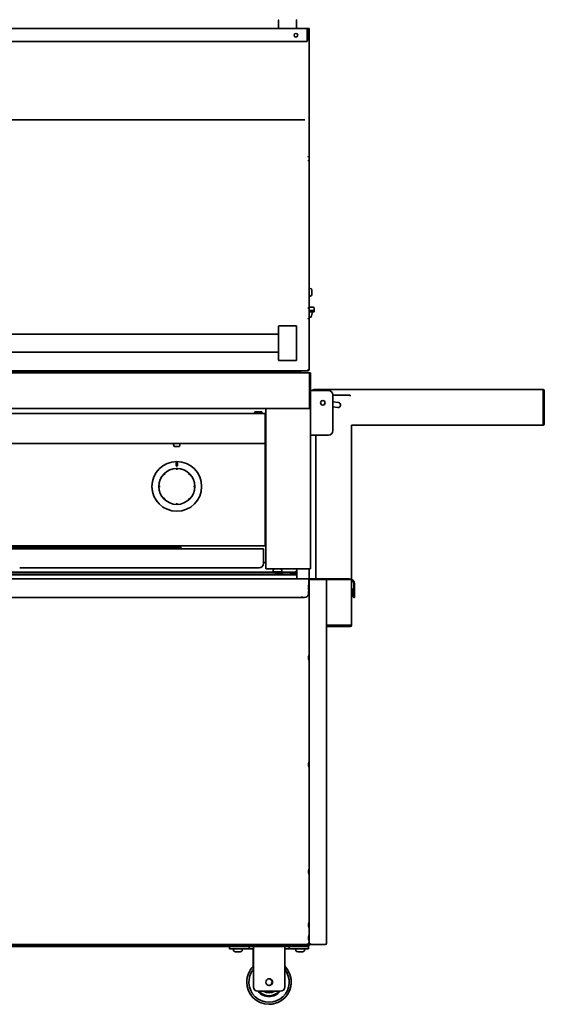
# Model space of a CAD drawing. Extents: x -14 to 102, y -18 to 95.
# Tile 3 of 6: x 19 to 48, y -18 to 37. Entities that reach past the tile are written whole.
import ezdxf

# ---------------------------------------------------------------- set-up
doc = ezdxf.new("R2010")
doc.units = 0
doc.header["$MEASUREMENT"] = 0

msp = doc.modelspace()

# ---------------------------------------------------------------- linework, layer by layer
at = {"color": 7, "lineweight": 35}
for p, q in [((33.219, 36.849), (33.219, 37.309)), ((34.219, 37.309), (34.219, 36.849)), ((-0.853, 36.829), (34.853, 36.829)), ((34.815, 36.106), (34.815, 36.793)), ((34.937, 36.793), (34.815, 36.793)), ((34.937, 36.829), (34.853, 36.829)), ((34.853, 36.829), (34.853, 36.773)), ((34.853, 36.773), (34.853, 36.166)), ((34.937, 36.793), (34.917, 36.793)), ((34.937, 36.793), (34.937, 36.829)), ((34.937, 36.793), (34.937, 30.694)), ((34.815, 36.11), (-0.815, 36.11)), ((34.815, 36.106), (34.693, 36.106)), ((34.693, 31.712), (-0.693, 31.712)), ((34.937, 30.695), (34.937, 29.637)), ((34.937, 29.637), (34.937, 29.418)), ((34.937, 29.418), (34.937, 21.134)), ((34.937, 22.24), (34.998, 22.24)), ((35.088, 22.147), (35.088, 22.15)), ((35.088, 21.904), (35.088, 22.147)), ((34.937, 21.814), (34.998, 21.814)), ((35.181, 21.181), (34.937, 21.181)), ((34.937, 21.134), (34.937, 20.546)), ((35.212, 21.15), (35.212, 20.994)), ((34.878, 20.548), (34.878, 20.546)), ((34.878, 20.546), (34.878, 20.541)), ((34.937, 20.994), (34.965, 20.994)), ((34.937, 20.934), (34.965, 20.934)), ((34.937, 20.621), (35.041, 20.621)), ((34.937, 17.661), (34.937, 20.546)), ((34.938, 20.924), (35.122, 20.924)), ((35.215, 20.994), (34.965, 20.994)), ((34.965, 20.934), (35.215, 20.934)), ((35.041, 20.621), (35.122, 20.924)), ((35.072, 20.924), (35.072, 20.934)), ((35.215, 20.994), (35.215, 20.934)), ((33.219, 19.764), (33.219, 20.122)), ((33.239, 20.143), (34.199, 20.143)), ((34.219, 20.122), (34.219, 19.764)), ((0.687, 19.668), (33.219, 19.668)), ((33.219, 19.764), (33.219, 18.571)), ((34.219, 18.571), (34.219, 19.764)), ((0.687, 18.668), (33.219, 18.668)), ((33.219, 18.213), (33.219, 18.571)), ((34.219, 18.571), (34.219, 18.213)), ((33.219, 18.212), (33.219, 18.213)), ((33.239, 18.193), (34.199, 18.193)), ((34.199, 18.192), (33.239, 18.192)), ((34.219, 18.213), (34.219, 18.212)), ((34.952, 17.492), (-0.952, 17.492)), ((34.853, 17.605), (-0.853, 17.605)), ((2.797, 17.527), (31.201, 17.527)), ((33.638, 17.527), (31.201, 17.527)), ((31.201, 17.527), (31.201, 17.492)), ((33.5, 17.583), (33.5, 17.605)), ((33.853, 17.583), (33.5, 17.583)), ((33.638, 17.527), (33.638, 17.575)), ((33.938, 17.575), (33.638, 17.575)), ((33.638, 17.527), (33.638, 17.492)), ((33.938, 17.593), (33.879, 17.593)), ((33.938, 17.581), (33.879, 17.581)), ((33.923, 17.535), (33.938, 17.535)), ((33.938, 17.605), (34.177, 17.605)), ((33.938, 17.515), (33.938, 17.605)), ((33.938, 17.515), (34.177, 17.515)), ((34.177, 17.605), (34.438, 17.605)), ((34.177, 17.515), (34.438, 17.515)), ((34.25, 17.515), (34.257, 17.505)), ((34.438, 17.515), (34.438, 17.605)), ((34.937, 17.661), (34.853, 17.661)), ((34.853, 17.661), (34.853, 17.605)), ((34.952, 16.805), (34.952, 17.492)), ((34.952, 17.492), (34.952, 16.804)), ((34.952, 17.492), (35, 17.492)), ((35, 17.492), (35, 16.804)), ((34.952, 16.627), (34.952, 16.805)), ((34.952, 16.804), (34.952, 16.626)), ((34.952, 16.627), (34.952, 15.551)), ((34.952, 15.554), (34.952, 16.626)), ((35, 16.804), (35, 16.626)), ((35, 15.554), (35, 16.626)), ((35.044, 16.507), (35, 16.507)), ((35.044, 16.507), (36.012, 16.507)), ((35.209, 16.569), (48.065, 16.569)), ((35.209, 16.569), (35.209, 16.56)), ((35.209, 16.56), (35.209, 16.507)), ((36.262, 16.257), (36.262, 14.257)), ((37.244, 16.256), (36.262, 16.256)), ((37.244, 16.184), (37.244, 16.256)), ((48.065, 16.56), (48.065, 16.569)), ((48.065, 16.56), (48.065, 16.498)), ((48.065, 16.498), (48.065, 14.641)), ((48.101, 14.641), (48.101, 16.498)), ((48.137, 14.641), (48.137, 16.498)), ((34.952, 15.492), (-0.952, 15.492)), ((32.5, 15.492), (32.598, 15.492)), ((32.5, 15.492), (32.5, 6.492)), ((34.902, 15.492), (32.598, 15.492)), ((34.902, 15.492), (35, 15.492)), ((34.952, 15.554), (35, 15.554)), ((34.952, 15.492), (34.952, 15.551)), ((35, 15.495), (34.952, 15.495)), ((35, 15.495), (35, 15.554)), ((35, 15.493), (35, 15.495)), ((35, 15.492), (35, 15.493)), ((35, 6.492), (35, 15.492)), ((36.585, 15.829), (36.262, 15.876)), ((36.262, 15.598), (36.546, 15.557)), ((32.469, 15.219), (1.531, 15.219)), ((32.267, 15.305), (31.892, 15.305)), ((31.892, 15.305), (31.892, 15.219)), ((32.267, 15.219), (32.267, 15.305)), ((32.469, 15.219), (32.469, 15.149)), ((32.469, 15.18), (32.5, 15.18)), ((32.469, 14.217), (32.469, 15.149)), ((48.065, 14.569), (37.315, 14.569)), ((37.315, 14.569), (37.315, 5.909)), ((48.065, 14.641), (48.065, 14.569)), ((48.137, 14.639), (48.101, 14.64)), ((32.469, 14.199), (32.469, 14.217)), ((32.469, 13.64), (32.469, 14.199)), ((35, 14.007), (35.044, 14.007)), ((36.012, 14.007), (35.044, 14.007)), ((35.315, 5.934), (35.315, 14.007)), ((32.469, 13.53), (1.531, 13.53)), ((27.304, 13.53), (27.696, 13.53)), ((27.35, 13.37), (27.304, 13.53)), ((27.35, 13.37), (27.65, 13.37)), ((27.35, 13.37), (27.65, 13.37)), ((27.65, 13.37), (27.696, 13.53)), ((32.469, 13.64), (32.469, 13.601)), ((32.469, 13.601), (32.469, 13.53)), ((32.469, 13.499), (32.469, 13.53)), ((32.469, 7.867), (32.469, 13.499)), ((27.472, 12.296), (27.472, 12.452)), ((27.534, 12.452), (27.534, 12.296)), ((26.767, 11.802), (26.777, 11.793)), ((26.787, 11.783), (26.777, 11.793)), ((26.842, 11.838), (26.787, 11.783)), ((26.832, 11.848), (26.822, 11.857)), ((26.832, 11.848), (26.842, 11.838)), ((27.461, 12.122), (27.461, 12.109)), ((27.461, 12.094), (27.461, 12.109)), ((27.5, 12.094), (27.461, 12.094)), ((27.539, 12.094), (27.5, 12.094)), ((27.539, 12.109), (27.539, 12.122)), ((27.539, 12.109), (27.539, 12.094)), ((28.158, 11.838), (28.168, 11.848)), ((28.213, 11.783), (28.158, 11.838)), ((28.178, 11.857), (28.168, 11.848)), ((28.223, 11.793), (28.213, 11.783)), ((28.223, 11.793), (28.233, 11.802)), ((26.516, 11.163), (26.503, 11.163)), ((26.503, 11.085), (26.516, 11.085)), ((26.516, 11.163), (26.53, 11.163)), ((26.53, 11.085), (26.516, 11.085)), ((26.53, 11.163), (26.53, 11.085)), ((28.47, 11.163), (28.484, 11.163)), ((28.47, 11.085), (28.47, 11.163)), ((28.484, 11.085), (28.47, 11.085)), ((28.497, 11.163), (28.484, 11.163)), ((28.484, 11.085), (28.497, 11.085)), ((26.777, 10.456), (26.767, 10.447)), ((26.777, 10.456), (26.787, 10.466)), ((26.787, 10.466), (26.842, 10.411)), ((26.822, 10.392), (26.832, 10.401)), ((26.842, 10.411), (26.832, 10.401)), ((27.461, 10.14), (27.461, 10.154)), ((27.461, 10.154), (27.5, 10.154)), ((27.461, 10.14), (27.461, 10.127)), ((27.5, 10.154), (27.539, 10.154)), ((27.539, 10.154), (27.539, 10.14)), ((27.539, 10.127), (27.539, 10.14)), ((28.158, 10.411), (28.213, 10.466)), ((28.168, 10.401), (28.158, 10.411)), ((28.168, 10.401), (28.178, 10.392)), ((28.213, 10.466), (28.223, 10.456)), ((28.233, 10.447), (28.223, 10.456)), ((32.5, 8.992), (32.469, 8.992)), ((32.469, 8.872), (32.5, 8.872)), ((32.5, 8.527), (32.469, 8.527)), ((32.469, 7.796), (1.531, 7.796)), ((26.792, 7.732), (26.884, 7.796)), ((26.917, 7.786), (26.792, 7.698)), ((26.917, 7.796), (26.917, 7.786)), ((32.5, 8.099), (32.469, 8.099)), ((32.469, 7.867), (32.469, 7.796)), ((1.625, 7.621), (32.375, 7.621)), ((26.792, 7.732), (7.208, 7.732)), ((26.792, 7.698), (7.208, 7.698)), ((26.792, 7.698), (26.792, 7.732)), ((27.75, 7.699), (26.795, 7.699)), ((27.175, 7.621), (27.175, 7.694)), ((27.175, 7.694), (27.628, 7.694)), ((27.175, 7.635), (27.175, 7.694)), ((27.175, 7.635), (27.628, 7.635)), ((27.625, 7.635), (27.625, 7.621)), ((27.75, 7.621), (27.75, 7.699)), ((32.375, 7.335), (32.375, 7.621)), ((32.375, 6.799), (32.375, 7.335)), ((32.5, 6.849), (32.375, 6.849)), ((34.25, 6.163), (-0.25, 6.163)), ((0.092, 6.273), (33.908, 6.273)), ((1.437, 6.309), (32.563, 6.309)), ((32.125, 6.549), (18.68, 6.549)), ((32.5, 6.492), (32.598, 6.492)), ((32.563, 6.309), (33.027, 6.309)), ((32.563, 6.309), (32.563, 6.273)), ((32.598, 6.492), (34.902, 6.492)), ((32.949, 6.303), (32.897, 6.273)), ((32.906, 6.408), (32.906, 6.352)), ((33.237, 6.321), (32.938, 6.321)), ((32.949, 6.303), (33.19, 6.303)), ((33.033, 6.193), (32.981, 6.163)), ((33.027, 6.305), (33.027, 6.311)), ((33.043, 6.321), (33.028, 6.312)), ((33.03, 6.303), (33.028, 6.304)), ((33.033, 6.193), (33.378, 6.193)), ((33.078, 6.319), (33.107, 6.321)), ((33.19, 6.303), (33.355, 6.303)), ((33.2, 6.273), (33.289, 6.273)), ((33.367, 6.321), (33.237, 6.321)), ((33.258, 6.318), (33.244, 6.31)), ((33.245, 6.305), (33.245, 6.311)), ((33.245, 6.309), (34.188, 6.309)), ((33.245, 6.305), (33.249, 6.303)), ((33.258, 6.318), (33.262, 6.321)), ((33.355, 6.303), (33.407, 6.273)), ((33.378, 6.193), (33.439, 6.193)), ((33.398, 6.408), (33.398, 6.352)), ((33.439, 6.193), (33.491, 6.163)), ((33.878, 6.175), (33.875, 6.163)), ((34.123, 6.273), (33.908, 6.273)), ((33.908, 6.225), (33.908, 6.273)), ((34.123, 6.225), (33.908, 6.225)), ((34.1, 6.273), (34.188, 6.273)), ((34.123, 6.273), (34.123, 6.225)), ((34.202, 6.175), (34.152, 6.175)), ((34.25, 6.359), (34.188, 6.359)), ((34.188, 6.309), (34.188, 6.359)), ((34.188, 6.309), (34.188, 6.273)), ((34.202, 6.163), (34.202, 6.175)), ((34.202, 6.175), (34.25, 6.175)), ((34.25, 5.934), (34.25, 6.492)), ((34.902, 6.492), (35, 6.492)), ((34.937, 6.492), (34.937, 5.898)), ((34.919, 5.934), (17.081, 5.934)), ((34.892, 5.525), (34.892, 5.561)), ((34.892, 5.559), (34.892, 5.497)), ((34.919, 5.648), (34.919, 5.934)), ((34.919, 5.898), (34.937, 5.898)), ((34.919, 5.648), (34.919, 5.639)), ((35.009, 5.898), (34.937, 5.898)), ((34.937, -14.523), (34.937, 5.898)), ((34.937, 5.554), (34.937, 5.242)), ((34.939, 6.078), (34.939, 6.055)), ((34.939, 6.055), (34.939, 5.898)), ((34.973, 5.918), (34.988, 5.898)), ((35.839, 5.898), (35.009, 5.898)), ((35.023, 5.898), (35.023, 5.934)), ((35.083, 5.934), (35.023, 5.934)), ((35.083, 5.934), (37.2, 5.934)), ((35.839, 5.898), (35.911, 5.898)), ((35.887, 5.898), (37.2, 5.898)), ((35.911, 5.826), (35.911, 5.898)), ((35.911, -14.53), (35.911, 5.826)), ((37.315, 5.869), (37.315, 3.327)), ((37.449, 5.648), (37.449, 5.136)), ((37.485, 5.648), (37.485, 5.136)), ((34.892, 5.525), (34.892, 5.463)), ((34.892, 5.497), (34.892, 5.461)), ((34.892, 5.461), (34.893, 5.454)), ((34.892, 5.448), (34.892, 5.398)), ((34.892, 5.398), (34.892, 5.448)), ((34.892, 5.398), (34.892, 5.348)), ((34.892, 5.398), (34.892, 5.348)), ((34.892, 5.157), (34.892, 5.186)), ((34.892, 5.186), (34.892, 5.181)), ((34.892, 5.154), (34.892, 5.186)), ((34.892, 5.182), (34.892, 5.117)), ((34.892, 5.181), (34.892, 5.115)), ((34.892, 5.157), (34.892, 5.091)), ((34.892, 5.154), (34.892, 5.089)), ((34.892, 5.117), (34.892, 5.086)), ((34.892, 5.115), (34.892, 5.086)), ((34.919, 5.269), (34.919, 5.264)), ((37.41, 5.386), (37.41, 4.924)), ((37.446, 5.386), (37.41, 5.386)), ((37.446, 5.386), (37.446, 4.924)), ((37.449, 5.136), (37.449, 4.886)), ((37.485, 4.886), (37.485, 5.136)), ((34.543, 4.886), (17.457, 4.886)), ((34.543, 4.948), (34.543, 4.924)), ((34.544, 4.948), (34.543, 4.948)), ((34.543, 4.924), (34.543, 4.886)), ((34.544, 4.886), (34.544, 4.948)), ((34.669, 4.886), (34.544, 4.886)), ((37.485, 4.886), (37.449, 4.886)), ((37.244, 3.327), (35.911, 3.327)), ((37.306, 3.327), (37.244, 3.327)), ((37.306, 3.327), (37.315, 3.327)), ((35.911, 3.291), (37.244, 3.291)), ((35.911, 3.256), (37.244, 3.256)), ((34.892, 1.548), (34.892, 1.506)), ((34.892, 1.547), (34.892, 1.49)), ((34.892, 1.506), (34.892, 1.449)), ((34.892, 1.49), (34.892, 1.448)), ((34.937, 1.654), (34.937, 1.652)), ((34.937, 1.652), (34.937, 1.342)), ((34.937, -4.346), (34.937, -4.352)), ((34.937, -4.352), (34.937, -4.658)), ((34.892, -4.452), (34.892, -4.488)), ((34.892, -4.516), (34.892, -4.454)), ((34.892, -4.488), (34.892, -4.55)), ((34.892, -4.516), (34.892, -4.552)), ((34.892, -4.55), (34.892, -4.552)), ((34.892, -10.452), (34.892, -10.483)), ((34.892, -10.456), (34.892, -10.521)), ((34.892, -10.483), (34.892, -10.548)), ((34.937, -10.346), (34.937, -10.357)), ((34.937, -10.357), (34.937, -10.658)), ((34.892, -10.521), (34.892, -10.552)), ((34.892, -13.452), (34.892, -13.481)), ((34.892, -13.457), (34.892, -13.523)), ((34.892, -13.481), (34.892, -13.547)), ((34.892, -13.523), (34.892, -13.552)), ((34.892, -13.547), (34.892, -13.552)), ((34.937, -13.346), (34.937, -13.36)), ((34.937, -13.36), (34.937, -13.658)), ((34.892, -14.177), (34.892, -14.206)), ((34.892, -14.177), (34.892, -14.208)), ((34.892, -14.177), (34.892, -14.212)), ((34.892, -14.242), (34.892, -14.18)), ((34.892, -14.181), (34.892, -14.247)), ((34.892, -14.182), (34.892, -14.249)), ((34.892, -14.206), (34.892, -14.272)), ((34.892, -14.208), (34.892, -14.273)), ((34.892, -14.212), (34.892, -14.275)), ((34.892, -14.242), (34.892, -14.277)), ((34.892, -14.247), (34.892, -14.277)), ((34.892, -14.249), (34.892, -14.277)), ((34.892, -14.272), (34.892, -14.277)), ((34.892, -14.273), (34.892, -14.277)), ((34.937, -13.915), (34.937, -14.53)), ((2.786, -14.656), (30.708, -14.656)), ((3.012, -14.704), (30.454, -14.704)), ((3.468, -14.638), (29.781, -14.638)), ((34.892, -14.602), (17.108, -14.602)), ((29.781, -14.602), (29.781, -14.638)), ((29.781, -14.638), (30.031, -14.638)), ((30.031, -14.602), (30.031, -14.638)), ((30.031, -14.638), (34.781, -14.638)), ((30.454, -14.704), (30.469, -14.704)), ((30.454, -14.704), (30.454, -14.839)), ((30.454, -14.839), (30.469, -14.839)), ((30.722, -14.704), (30.469, -14.704)), ((30.722, -14.839), (30.469, -14.839)), ((30.676, -14.926), (30.676, -14.87)), ((30.728, -14.668), (30.677, -14.638)), ((30.711, -14.638), (30.677, -14.638)), ((30.728, -14.668), (30.677, -14.638)), ((30.728, -14.668), (30.677, -14.638)), ((30.728, -14.668), (30.677, -14.638)), ((30.686, -14.926), (30.686, -14.87)), ((30.708, -14.839), (30.717, -14.839)), ((31.186, -14.638), (30.711, -14.638)), ((30.717, -14.839), (30.747, -14.839)), ((30.722, -14.704), (31.562, -14.704)), ((30.722, -14.839), (31.562, -14.839)), ((30.756, -14.668), (30.728, -14.668)), ((30.744, -14.668), (30.744, -14.704)), ((30.747, -14.839), (31.146, -14.839)), ((31.135, -14.668), (30.756, -14.668)), ((30.797, -14.694), (30.797, -14.701)), ((30.798, -14.693), (30.831, -14.674)), ((30.802, -14.704), (30.798, -14.701)), ((30.807, -14.692), (30.84, -14.673)), ((30.807, -14.693), (30.807, -14.699)), ((30.814, -14.704), (30.807, -14.7)), ((30.83, -14.67), (30.826, -14.668)), ((30.83, -14.669), (30.83, -14.675)), ((30.839, -14.668), (30.839, -14.673)), ((30.839, -14.668), (30.839, -14.668)), ((31.012, -14.703), (31.006, -14.704)), ((31.023, -14.694), (31.056, -14.675)), ((31.024, -14.693), (31.024, -14.699)), ((31.034, -14.704), (31.024, -14.698)), ((31.029, -14.701), (31.056, -14.685)), ((31.045, -14.692), (31.029, -14.701)), ((31.045, -14.692), (31.054, -14.686)), ((31.054, -14.679), (31.052, -14.677)), ((31.056, -14.677), (31.054, -14.676)), ((31.056, -14.685), (31.054, -14.686)), ((31.054, -14.686), (31.054, -14.686)), ((31.055, -14.679), (31.055, -14.686)), ((31.057, -14.668), (31.057, -14.674)), ((31.057, -14.678), (31.057, -14.684)), ((31.119, -14.704), (31.119, -14.668)), ((31.135, -14.668), (31.186, -14.638)), ((31.135, -14.668), (31.186, -14.638)), ((31.135, -14.668), (31.186, -14.638)), ((31.135, -14.668), (31.186, -14.638)), ((31.155, -14.656), (34.152, -14.656)), ((31.178, -14.926), (31.178, -14.87)), ((31.807, -14.704), (31.562, -14.704)), ((31.562, -14.839), (31.562, -14.704)), ((31.807, -14.839), (31.562, -14.839)), ((31.795, -14.889), (31.795, -14.839)), ((31.795, -14.889), (31.795, -15.818)), ((31.796, -14.889), (31.796, -15.817)), ((31.807, -14.704), (33.557, -14.704)), ((31.807, -14.839), (31.807, -14.704)), ((31.808, -16.975), (31.808, -14.889)), ((31.809, -16.975), (31.809, -14.889)), ((33.807, -14.704), (33.557, -14.704)), ((33.807, -14.839), (33.559, -14.839)), ((33.559, -14.889), (33.559, -16.975)), ((33.812, -14.704), (33.807, -14.704)), ((33.807, -14.839), (33.807, -14.704)), ((33.812, -14.839), (33.807, -14.839)), ((33.812, -14.704), (34.652, -14.704)), ((33.812, -14.839), (33.812, -14.704)), ((33.812, -14.839), (34.652, -14.839)), ((34.152, -14.656), (34.152, -14.638)), ((34.152, -14.704), (34.152, -14.656)), ((34.176, -14.926), (34.176, -14.87)), ((34.228, -14.668), (34.177, -14.638)), ((34.228, -14.668), (34.177, -14.638)), ((34.228, -14.668), (34.177, -14.638)), ((34.215, -14.638), (34.177, -14.638)), ((34.228, -14.668), (34.177, -14.638)), ((34.186, -14.926), (34.186, -14.87)), ((34.188, -14.668), (34.852, -14.668)), ((34.188, -14.704), (34.188, -14.668)), ((34.188, -14.704), (34.852, -14.704)), ((34.207, -14.839), (34.217, -14.839)), ((34.687, -14.638), (34.215, -14.638)), ((34.217, -14.839), (34.35, -14.839)), ((34.35, -14.839), (34.646, -14.839)), ((34.635, -14.668), (34.687, -14.638)), ((34.635, -14.668), (34.687, -14.638)), ((34.635, -14.668), (34.687, -14.638)), ((34.635, -14.668), (34.687, -14.638)), ((34.899, -14.704), (34.652, -14.704)), ((34.899, -14.839), (34.652, -14.839)), ((34.677, -14.926), (34.677, -14.87)), ((34.781, -14.638), (34.781, -14.602)), ((34.878, -14.556), (34.889, -14.556)), ((34.892, -14.566), (34.892, -14.602)), ((34.899, -14.704), (34.899, -14.839)), ((34.902, -14.618), (34.902, -14.588)), ((34.937, -14.588), (34.902, -14.588)), ((34.937, -14.523), (34.937, -14.588)), ((34.937, -14.524), (34.937, -14.523)), ((34.937, -14.53), (34.939, -14.53)), ((34.937, -14.618), (34.937, -14.588)), ((35.009, -14.588), (35.009, -14.559)), ((35.839, -14.588), (35.009, -14.588)), ((35.009, -14.602), (35.009, -14.588)), ((35.839, -14.602), (35.009, -14.602)), ((35.839, -14.588), (35.839, -14.602)), ((30.798, -15.013), (30.84, -15.013)), ((30.806, -15.013), (30.879, -15.013)), ((30.808, -15.013), (30.868, -15.013)), ((30.808, -15.013), (30.898, -15.013)), ((30.812, -15.013), (30.965, -15.013)), ((30.816, -15.013), (30.98, -15.013)), ((30.825, -15.013), (30.995, -15.013)), ((30.829, -15.013), (31.004, -15.013)), ((30.84, -15.013), (31.015, -15.013)), ((30.868, -15.013), (31.038, -15.013)), ((30.879, -15.013), (31.043, -15.013)), ((30.898, -15.013), (31.051, -15.013)), ((30.965, -15.013), (31.055, -15.013)), ((30.98, -15.013), (31.054, -15.013)), ((30.995, -15.013), (31.056, -15.013)), ((31.004, -15.013), (31.046, -15.013)), ((31.058, -15.013), (31.055, -15.013)), ((34.298, -15.013), (34.349, -15.013)), ((34.306, -15.013), (34.411, -15.013)), ((34.307, -15.013), (34.448, -15.013)), ((34.308, -15.013), (34.384, -15.013)), ((34.308, -15.013), (34.422, -15.013)), ((34.308, -15.013), (34.441, -15.013)), ((34.317, -15.013), (34.479, -15.013)), ((34.322, -15.013), (34.495, -15.013)), ((34.349, -15.013), (34.522, -15.013)), ((34.384, -15.013), (34.546, -15.013)), ((34.411, -15.013), (34.552, -15.013)), ((34.422, -15.013), (34.555, -15.013)), ((34.441, -15.013), (34.555, -15.013)), ((34.448, -15.013), (34.554, -15.013)), ((34.479, -15.013), (34.555, -15.013)), ((34.495, -15.013), (34.546, -15.013)), ((32.058, -17.225), (32.059, -17.225)), ((32.059, -17.225), (33.309, -17.225)), ((32.674, -17.954), (32.681, -17.954))]:
    msp.add_line(p, q, dxfattribs=at)
for points in [[(34.87, 29.418), (34.873, 29.42), (34.874, 29.421), (34.877, 29.42), (34.88, 29.418)], [(34.88, 29.418), (34.878, 29.416), (34.876, 29.416), (34.873, 29.416), (34.87, 29.418)], [(34.87, 21.134), (34.873, 21.136), (34.876, 21.137), (34.879, 21.135), (34.88, 21.134)], [(34.88, 21.134), (34.877, 21.131), (34.874, 21.131), (34.871, 21.133), (34.87, 21.134)], [(34.87, 20.546), (34.872, 20.548), (34.873, 20.549), (34.875, 20.549), (34.877, 20.549), (34.88, 20.546)], [(34.87, 20.546), (34.872, 20.548), (34.873, 20.549), (34.875, 20.549), (34.876, 20.549), (34.878, 20.548), (34.88, 20.546)], [(33.199, 6.303), (33.231, 6.307), (33.24, 6.309), (33.244, 6.31)], [(33.908, 6.273), (33.905, 6.272), (33.903, 6.27), (33.901, 6.268), (33.898, 6.261), (33.897, 6.256), (33.893, 6.244), (33.888, 6.222), (33.878, 6.175)], [(33.908, 6.225), (33.904, 6.224), (33.9, 6.221), (33.897, 6.217), (33.891, 6.205), (33.886, 6.196), (33.878, 6.175)], [(34.152, 6.175), (34.143, 6.223), (34.137, 6.245), (34.134, 6.258), (34.132, 6.263), (34.128, 6.269), (34.127, 6.271), (34.125, 6.272), (34.123, 6.273)], [(34.152, 6.175), (34.146, 6.192), (34.142, 6.201), (34.137, 6.212), (34.131, 6.22), (34.129, 6.223), (34.126, 6.224), (34.123, 6.225)], [(30.933, -14.68), (30.878, -14.684), (30.824, -14.689)], [(30.933, -14.686), (30.878, -14.69), (30.824, -14.695)], [(34.866, -14.53), (34.88, -14.545), (34.887, -14.553), (34.895, -14.565), (34.898, -14.571), (34.9, -14.576), (34.901, -14.582), (34.902, -14.588)], [(34.866, -14.53), (34.894, -14.545), (34.907, -14.553), (34.916, -14.559), (34.924, -14.565), (34.93, -14.571), (34.934, -14.577), (34.937, -14.583), (34.937, -14.588)], [(34.892, -14.566), (34.888, -14.566), (34.885, -14.563), (34.881, -14.559), (34.876, -14.551), (34.872, -14.545), (34.866, -14.53)], [(34.892, -14.602), (34.89, -14.602), (34.888, -14.6), (34.886, -14.598), (34.883, -14.594), (34.879, -14.581), (34.874, -14.565), (34.866, -14.53)], [(35.839, -14.588), (35.867, -14.573), (35.88, -14.565), (35.889, -14.559), (35.897, -14.553), (35.903, -14.547), (35.907, -14.541), (35.91, -14.535), (35.911, -14.53)]]:
    msp.add_lwpolyline(points, dxfattribs=at)
for centre, radius in [((34.188, 36.454), 0.102), ((35.7, 15.819), 0.125), ((27.5, 11.124), 1.395), ((27.5, 11.124), 1.01)]:
    msp.add_circle(centre, radius, dxfattribs=at)
for centre, radius, start, end in [((33.239, 37.309), 0.02, 90, 180), ((34.199, 37.309), 0.02, 0, 90), ((33.239, 36.849), 0.02, 180, 270), ((34.199, 36.849), 0.02, 270, 360), ((34.875, 29.629), 0.0094, 57.9444, 122.0556), ((34.875, 29.645), 0.00924, 237.314, 302.686), ((34.998, 22.15), 0.09, 0, 90), ((34.998, 21.904), 0.09, 270, 360), ((35.181, 21.15), 0.031, 0, 90), ((34.875, 20.546), 0.005, 180, 360), ((33.239, 20.123), 0.0201, 90.4769, 180.4692), ((34.199, 20.123), 0.0201, 359.5311, 89.5236), ((33.239, 18.213), 0.0201, 179.5312, 269.5236), ((33.239, 18.212), 0.02, 180, 270), ((34.199, 18.213), 0.0201, 270.4769, 0.4692), ((34.199, 18.212), 0.02, 270, 360), ((33.923, 17.439), 0.096, 90, 146.6426), ((34.202, 17.583), 0.096, 288.1684, 314.7578), ((34.815, 17.728), 0.122, 270, 326.7811), ((34.902, 17.394), 0.0978, 360, 3.7684), ((35.209, 16.498), 0.0718, 90, 172.5577), ((35.209, 16.498), 0.0359, 90, 164.986), ((36.012, 16.257), 0.25, 360, 90), ((48.065, 16.498), 0.0718, 0, 90), ((48.065, 16.498), 0.0359, 0, 90), ((36.565, 15.693), 0.137, 261.7, 81.7), ((48.065, 14.641), 0.0359, 270, 358.5635), ((48.065, 14.641), 0.0718, 270, 358.5635), ((48.065, 14.641), 0.0359, 358.5635, 360), ((48.065, 14.641), 0.0718, 358.5635, 360), ((36.012, 14.257), 0.25, 270, 0), ((27.503, 12.452), 0.031, 359.8706, 179.8706), ((27.503, 12.296), 0.031, 179.8706, 359.8706), ((27.5, 11.124), 0.998, 132.7607, 137.2393), ((27.5, 11.124), 0.998, 87.7607, 92.2393), ((27.5, 11.124), 0.998, 42.7607, 47.2393), ((27.5, 11.124), 0.998, 177.7607, 182.2393), ((27.5, 11.124), 0.998, 357.7607, 2.2393), ((27.5, 11.124), 0.998, 222.7607, 227.2393), ((27.5, 11.124), 0.998, 267.7607, 272.2393), ((27.5, 11.124), 0.998, 312.7607, 317.2393), ((32.45, 7.795), 0.0978, 59.2526, 78.7977), ((32.45, 7.795), 0.05, 0, 67.6663), ((27.628, 7.585), 0.11, 19.1668, 90), ((27.628, 7.585), 0.05, 46.1363, 90), ((32.125, 6.799), 0.25, 270, 360), ((32.938, 6.408), 0.0315, 146.6015, 180), ((32.938, 6.352), 0.0315, 180, 270), ((33.042, 6.34), 0.156, 102.0402, 146.6015), ((33.028, 6.311), 0.00123, 109.7384, 165.3393), ((33.028, 6.305), 0.00102, 192.4153, 249.817), ((34.135, -8.522), 14.872, 93.5979, 94.0773), ((33.238, 6.314), 0.0113, 285.3941, 300.0873), ((33.244, 6.305), 0.00115, 295.533, 350.9021), ((33.263, 6.34), 0.156, 33.3985, 77.9598), ((33.367, 6.352), 0.0315, 270, 0), ((33.367, 6.408), 0.0315, 360, 33.3985), ((34.252, 6.742), 0.25, 269.7875, 270), ((33.732, 6.064), 1.207, 0.6526, 2.6783), ((35.167, 5.511), 0.279, 145.8461, 169.6879), ((35.167, 5.398), 0.279, 145.8461, 169.6879), ((35.167, 5.511), 0.28, 145.8495, 152.6336), ((34.936, 5.667), 0.001, 0, 145.8461), ((34.936, 5.554), 0.001, 0, 145.8461), ((35.023, 5.848), 0.0859, 125.5964, 144.4036), ((35.023, 5.848), 0.0859, 90, 125.5947), ((37.2, 5.648), 0.286, 0, 90), ((37.2, 5.648), 0.25, 0, 90), ((34.669, 5.136), 0.25, 270, 339.0529), ((35.167, 5.398), 0.279, 190.3121, 214.1539), ((35.167, 5.136), 0.279, 152.0415, 169.6882), ((35.167, 5.136), 0.279, 152.0364, 169.6879), ((35.167, 5.136), 0.279, 190.3121, 214.1539), ((35.167, 5.136), 0.279, 190.3121, 214.1539), ((34.936, 5.242), 0.001, 214.1539, 360), ((34.936, 4.98), 0.001, 214.1539, 0), ((34.936, 4.98), 0.001, 214.1539, 0), ((37.448, 4.924), 0.0379, 180, 272.9797), ((37.448, 4.924), 0.00197, 180, 360), ((37.244, 3.327), 0.0718, 270, 360), ((37.244, 3.327), 0.0359, 270, 360), ((35.167, 1.498), 0.279, 145.8461, 169.6879), ((35.167, 1.498), 0.279, 190.3121, 214.1539), ((34.936, 1.654), 0.001, 360, 145.8461), ((34.936, 1.342), 0.001, 214.1539, 0), ((35.167, -4.502), 0.279, 145.8461, 169.6879), ((34.936, -4.346), 0.001, 0, 145.8461), ((35.167, -4.502), 0.279, 190.3121, 214.1539), ((34.936, -4.658), 0.001, 214.1539, 360), ((35.167, -10.502), 0.279, 145.8461, 169.6879), ((34.936, -10.346), 0.001, 360, 145.8461), ((35.167, -10.502), 0.279, 190.3121, 214.1539), ((34.936, -10.658), 0.001, 214.1539, 0), ((35.167, -13.502), 0.279, 145.8461, 169.6879), ((35.167, -13.502), 0.279, 190.3121, 214.1539), ((34.936, -13.346), 0.001, 360, 145.8461), ((34.936, -13.658), 0.001, 214.1539, 0), ((35.167, -14.227), 0.279, 145.8461, 169.6879), ((35.167, -14.227), 0.279, 145.8461, 169.6879), ((35.167, -14.227), 0.279, 145.8461, 169.6879), ((35.167, -14.227), 0.279, 190.3121, 214.1539), ((35.167, -14.227), 0.279, 190.3121, 214.1539), ((35.167, -14.227), 0.279, 190.3121, 214.1539), ((34.936, -14.071), 0.001, 360, 145.8461), ((30.708, -14.87), 0.0315, 90, 180), ((30.708, -14.926), 0.0315, 180, 213.3985), ((30.717, -14.87), 0.0315, 90, 180), ((30.717, -14.926), 0.0315, 180, 213.3985), ((30.798, -14.695), 0.00133, 109.7723, 165.8763), ((30.798, -14.7), 0.00121, 192.8816, 249.8987), ((30.808, -14.693), 0.00132, 109.9798, 166.4945), ((30.808, -14.699), 0.00131, 193.3525, 249.8882), ((30.831, -14.67), 0.00136, 119.2184, 171.2964), ((30.844, -14.704), 0.0321, 98.1799, 114.0463), ((30.921, -15.131), 0.467, 97.05, 98.5409), ((30.749, -11.449), 3.237, 273.269, 274.3739), ((30.749, -11.455), 3.237, 273.269, 274.3739), ((30.806, -13.042), 1.668, 274.8374, 275.9332), ((30.912, -14.022), 0.682, 275.6341, 278.4633), ((30.906, -13.447), 1.232, 274.1746, 276.2835), ((30.906, -13.453), 1.232, 274.1746, 276.2835), ((31.053, -14.68), 0.00123, 14.8603, 70.4953), ((31.053, -14.679), 0.00111, 287.5494, 345.8229), ((31.054, -14.685), 0.00101, 290.1887, 347.6072), ((31.055, -14.674), 0.00131, 290.1118, 346.6475), ((31.055, -14.679), 0.00132, 14.4317, 70.4135), ((31.055, -14.684), 0.00115, 290.2303, 347.3251), ((31.146, -14.87), 0.0315, 0, 90), ((31.146, -14.926), 0.0315, 326.6015, 0), ((31.146, -14.926), 0.0315, 326.6015, 0), ((33.782, -14.552), 0.0859, 270, 270.366), ((34.207, -14.87), 0.0315, 90, 180), ((34.207, -14.926), 0.0315, 180, 213.3985), ((34.217, -14.87), 0.0315, 90, 180), ((34.217, -14.926), 0.0315, 180, 213.3985), ((34.646, -14.87), 0.0315, 0, 90), ((34.646, -14.926), 0.0315, 326.6015, 360), ((34.646, -14.926), 0.0315, 326.6015, 0), ((34.852, -14.618), 0.05, 270, 360), ((34.852, -14.618), 0.0859, 270, 360), ((34.936, -14.383), 0.001, 214.1539, 0), ((34.936, -14.383), 0.001, 214.1539, 0), ((34.936, -14.383), 0.001, 214.1539, 0), ((35.009, -14.53), 0.0719, 180, 270), ((35.009, -14.53), 0.036, 228.2724, 270), ((35.839, -14.53), 0.0719, 270, 0), ((30.812, -14.857), 0.156, 213.3985, 265.042), ((30.821, -14.857), 0.156, 213.3985, 265.042), ((31.042, -14.857), 0.156, 274.958, 326.6015), ((34.311, -14.857), 0.156, 213.3985, 265.042), ((34.321, -14.857), 0.156, 213.3985, 265.042), ((34.542, -14.857), 0.156, 274.958, 326.6015), ((34.542, -14.857), 0.156, 274.958, 326.6015), ((32.677, -16.704), 1.25, 134.0489, 179.9993), ((32.677, -16.704), 1.25, 270, 45.1197), ((32.681, -16.704), 1.25, 0, 45.3613), ((32.671, -16.704), 0.187, 359.9988, 88.0485), ((32.677, -16.704), 1.25, 180, 270), ((32.681, -16.704), 1.25, 270, 360)]:
    msp.add_arc(centre, radius, start, end, dxfattribs=at)
for centre, major_axis, ratio, start_param, end_param in [((33.879, 17.701), (0.125, 0), 0.965926, 4.062954, 4.712389), ((33.879, 17.714), (-0.125, 0), 0.965926, 1.118286, 1.570796), ((33.152, 6.308), (0.125, 0.003), 0.061119, 2.733547, 3.139978), ((33.152, 6.314), (0.125, 0.003), 0.061138, 2.733407, 3.030084), ((33.152, 6.314), (0.125, 0.003), 0.061182, 2.209506, 2.733105), ((33.152, 6.308), (0.125, 0.003), 0.061182, 2.209506, 2.733105), ((30.923, -14.699), (0.126, 0.002), 0.06515, 2.747003, 3.140683), ((30.922, -14.693), (0.125, 0.002), 0.065234, 2.690219, 3.025963), ((30.931, -14.693), (0.124, 0), 0.066791, 2.603897, 3.026899), ((30.931, -14.699), (0.125, 0), 0.066781, 2.603998, 3.141536), ((30.931, -14.674), (0.0922, 0.0001), 0.090212, 2.604015, 2.987952), ((30.932, -14.693), (0.0922, -0.0001), 0.090196, 5.771722, 6.130713), ((30.932, -14.699), (0.0922, -0.0001), 0.090225, 5.771513, 6.283286), ((30.929, -14.691), (0.125, 0.005), 0.053736, 5.626059, 6.173458), ((30.932, -14.668), (0.124, 0), 0.066795, 5.771372, 6.243997), ((30.932, -14.674), (0.124, 0), 0.066787, 5.771444, 6.169326), ((30.93, -14.684), (0.124, 0.005), 0.053908, 5.834577, 6.173089), ((30.932, -14.676), (0.125, -0.002), 0.064346, 6.105993, 6.284333), ((31.796, -14.889), (0, -0.05), 0.008728, 3.141593, 4.712389), ((31.807, -14.889), (0, -0.184), 0.008728, 1.570796, 3.141593), ((31.807, -14.889), (0, -0.05), 0.008728, 1.570796, 3.141593), ((33.557, -14.889), (0, 0.184), 0.008728, 4.712389, 6.283185), ((35.009, -14.523), (0.0719, 0), 0.500695, 3.141593, 4.712389), ((32.681, -16.704), (0, -1.134), 0.999962, 4.020708, 8.540404), ((32.684, -16.704), (0, -0.188), 0.999962, 3.141593, 4.712389), ((32.671, -16.704), (0, 0.188), 0.999962, 3.176237, 6.248701), ((32.67, -16.704), (0, 0.188), 0.999962, 3.17937, 6.245568), ((32.682, -16.704), (0, -0.188), 0.999962, 1.570796, 3.138105), ((32.683, -16.704), (0, -0.188), 0.999962, 0.003211, 3.138542), ((32.684, -16.704), (0, -0.188), 0.999962, 0, 3.141593), ((32.058, -16.975), (0, -0.25), 0.999962, 4.712389, 6.283185), ((32.059, -16.975), (0, -0.25), 0.999962, 4.712389, 6.283185), ((32.684, -16.704), (0, -0.188), 0.999962, 4.712389, 6.283185), ((32.671, -16.704), (0, -0.188), 0.999962, 0.034208, 1.570796), ((32.682, -16.704), (0, -0.188), 0.999962, 0.003648, 1.570796), ((33.309, -16.975), (0, -0.25), 0.999962, 0, 1.570796), ((32.681, -16.704), (0, -0.809), 0.999962, 5.412418, 7.153952), ((32.681, -16.704), (0, -0.771), 0.999962, 5.455274, 7.111097), ((32.681, -16.704), (0, -0.6), 0.999962, 5.766468, 6.799902)]:
    msp.add_ellipse(centre, major_axis=major_axis, ratio=ratio, start_param=start_param, end_param=end_param, dxfattribs=at)

doc.saveas('drawing.dxf')
